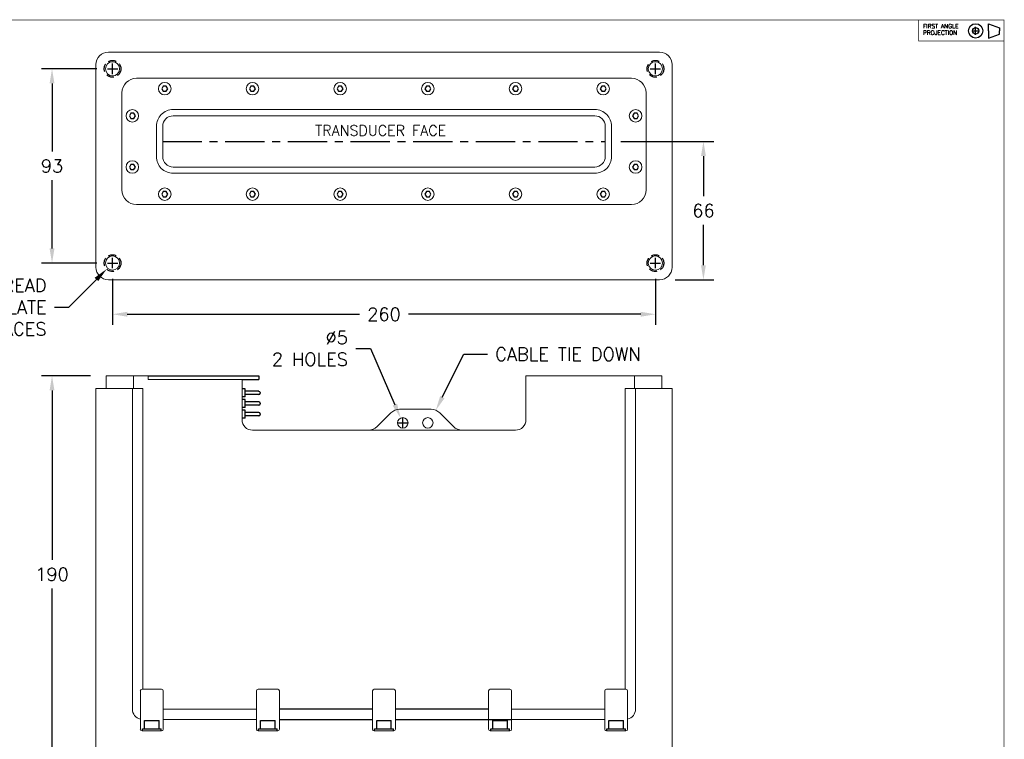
# Model space of a CAD drawing. Header units: millimetres. Extents: x -607 to 232, y -109 to 425.
# Tile 3 of 3: x -240 to 232, y 80 to 425. Entities that reach past the tile are written whole.
import ezdxf
from ezdxf.enums import TextEntityAlignment as Align

# ---------------------------------------------------------------- set-up
doc = ezdxf.new("R2010")
doc.units = ezdxf.units.MM
doc.header["$LTSCALE"] = 15
doc.header["$PDSIZE"] = -1
doc.linetypes.add('CENTER', pattern=[2, 1.25, -0.25, 0.25, -0.25])
doc.linetypes.add('HIDDEN', pattern=[0.375, 0.25, -0.125])
doc.layers.add('dim', color=1, linetype='Continuous')
doc.layers.add('Sheet', color=7, linetype='Continuous')
doc.styles.get("Standard").update_dxf_attribs({"font": 'simplex.shx'})
doc.dimstyles.new('ISO-25', dxfattribs={"dimtxt": 2.5, "dimasz": 2.5, "dimexe": 1.25, "dimexo": 0.625, "dimtad": 1, "dimtxsty": 'Standard', "dimcen": 2.5, "dimadec": 0, "dimazin": 0, "dimtfac": 1, "dimtmove": 0, "dimatfit": 3, "dimfxl": 0, "dimarcsym": 0})

# ---------------------------------------------------------------- blocks, each defined once
blk = doc.blocks.new('*D3')
at = {"layer": 'Defpoints', "color": 0}
for p in [(-224.16, 254.47), (-198.16, 254.47), (-200.16, 64.47)]:
    blk.add_point(p, dxfattribs=at)
at = {"layer": 'dim', "color": 0, "lineweight": -2}
for p, q in [((-205.66, 254.47), (-229.16, 254.47)), ((-224.16, 247.47), (-224.16, 166.34)), ((-224.16, 71.47), (-224.16, 152.59)), ((-207.66, 64.47), (-229.16, 64.47))]:
    blk.add_line(p, q, dxfattribs=at)
at = {"layer": 'dim', "color": 0}
for points in [[(-225.33, 247.47), (-222.99, 247.47), (-224.16, 254.47)], [(-225.33, 71.47), (-222.99, 71.47), (-224.16, 64.47)]]:
    blk.add_solid(points, dxfattribs=at)
at = {"layer": 'dim', "color": 0, "insert": (-224.16, 159.47), "char_height": 6.25, "attachment_point": 5}
blk.add_mtext('190', dxfattribs=at)
blk = doc.blocks.new('*D4')
at = {"layer": 'Defpoints', "color": 0}
for p in [(-195.16, 401.47), (-224.16, 308.47), (-195.16, 308.47)]:
    blk.add_point(p, dxfattribs=at)
at = {"layer": 'dim', "color": 0, "lineweight": -2}
for p, q in [((-202.66, 401.47), (-229.16, 401.47)), ((-224.16, 394.47), (-224.16, 361.84)), ((-224.16, 315.47), (-224.16, 348.09)), ((-202.66, 308.47), (-229.16, 308.47))]:
    blk.add_line(p, q, dxfattribs=at)
at = {"layer": 'dim', "color": 0}
for points in [[(-225.33, 394.47), (-222.99, 394.47), (-224.16, 401.47)], [(-225.33, 315.47), (-222.99, 315.47), (-224.16, 308.47)]]:
    blk.add_solid(points, dxfattribs=at)
at = {"layer": 'dim', "color": 0, "insert": (-224.16, 354.97), "char_height": 6.25, "attachment_point": 5}
blk.add_mtext('93', dxfattribs=at)
blk = doc.blocks.new('*D5')
at = {"layer": 'Defpoints', "color": 0}
for p in [(-195.16, 308.47), (64.84, 308.47), (-195.16, 283.97)]:
    blk.add_point(p, dxfattribs=at)
at = {"layer": 'dim', "color": 0, "lineweight": -2}
for p, q in [((-195.16, 300.97), (-195.16, 278.97)), ((64.84, 300.97), (64.84, 278.97)), ((-188.16, 283.97), (-76.95, 283.97)), ((57.84, 283.97), (-53.37, 283.97))]:
    blk.add_line(p, q, dxfattribs=at)
at = {"layer": 'dim', "color": 0}
for points in [[(-188.16, 285.14), (-188.16, 282.8), (-195.16, 283.97)], [(57.84, 285.14), (57.84, 282.8), (64.84, 283.97)]]:
    blk.add_solid(points, dxfattribs=at)
at = {"layer": 'dim', "color": 0, "insert": (-65.16, 283.97), "char_height": 6.25, "attachment_point": 5}
blk.add_mtext('260', dxfattribs=at)
blk = doc.blocks.new('*D6')
at = {"layer": 'Defpoints', "color": 0}
for p in [(40.84, 366.72), (87.84, 366.72), (66.84, 300.47)]:
    blk.add_point(p, dxfattribs=at)
at = {"layer": 'dim', "color": 0, "lineweight": -2}
for p, q in [((48.34, 366.72), (92.84, 366.72)), ((87.84, 359.72), (87.84, 340.47)), ((87.84, 307.47), (87.84, 326.72)), ((74.34, 300.47), (92.84, 300.47))]:
    blk.add_line(p, q, dxfattribs=at)
at = {"layer": 'dim', "color": 0}
for points in [[(86.67, 359.72), (89.01, 359.72), (87.84, 366.72)], [(86.67, 307.47), (89.01, 307.47), (87.84, 300.47)]]:
    blk.add_solid(points, dxfattribs=at)
at = {"layer": 'dim', "color": 0, "insert": (87.84, 333.59), "char_height": 6.25, "attachment_point": 5}
blk.add_mtext('66', dxfattribs=at)
blk = doc.blocks.new('*D7')
at = {"layer": 'Defpoints', "color": 0}
for p in [(-57.16, 234.26), (-55.16, 229.67)]:
    blk.add_point(p, dxfattribs=at)
at = {"layer": 'dim', "color": 0, "lineweight": -2}
for p, q in [((-78.68, 267.6), (-71.68, 267.6)), ((-71.68, 267.6), (-59.95, 240.68)), ((-58.66, 231.97), (-53.66, 231.97)), ((-56.16, 229.47), (-56.16, 234.47))]:
    blk.add_line(p, q, dxfattribs=at)
at = {"layer": 'dim', "color": 0}
blk.add_solid([(-58.88, 241.14), (-61.02, 240.21), (-57.16, 234.26)], dxfattribs=at)
at = {"layer": 'dim', "color": 0, "insert": (-82.43, 267.6), "char_height": 6.25, "attachment_point": 6}
blk.add_mtext('∅5\\P2 HOLES', dxfattribs=at)
blk = doc.blocks.new('*D12')
at = {"layer": 'Defpoints', "color": 0}
for p in [(-192.35, 311.31), (-197.97, 305.62)]:
    blk.add_point(p, dxfattribs=at)
at = {"layer": 'dim', "color": 0, "lineweight": -2}
for p, q in [((-197.66, 308.47), (-192.66, 308.47)), ((-195.16, 305.97), (-195.16, 310.97)), ((-216.03, 287.36), (-202.89, 300.64)), ((-223.03, 287.36), (-216.03, 287.36))]:
    blk.add_line(p, q, dxfattribs=at)
at = {"layer": 'dim', "color": 0}
blk.add_solid([(-203.72, 301.46), (-202.06, 299.82), (-197.97, 305.62)], dxfattribs=at)
at = {"layer": 'dim', "color": 0, "insert": (-226.78, 287.36), "char_height": 6.25, "attachment_point": 6}
blk.add_mtext('M8 THREAD\\PIN TITANIUM FACEPLATE\\P4 PLACES', dxfattribs=at)
blk = doc.blocks.new('mDsheet_Cont')
at = {"layer": 'Sheet', "const_width": 0.305}
blk.add_lwpolyline([(-1104.9, -12.7), (-266.7, -12.7), (-266.7, 520.7), (-1104.9, 520.7)], close=True, dxfattribs=at)
at = {"layer": 'Sheet'}
for height, p in [(3.05, (-309.57, 8.89)), (5.08, (-311.15, -3.05)), (5.08, (-275.59, -3.05)), (2.54, (-337.82, -10.16)), (2.54, (-313.69, -10.16)), (2.54, (-285.75, -10.16)), (2.54, (-275.59, -10.16))]:
    blk.add_attdef('1_TITLEBLOCK', text='', height=height, dxfattribs=at).set_placement(p, align=Align.MIDDLE)
blk = doc.blocks.new('m1stProjection')
for p, q in [((12.84, 1.25), (12.84, 3.15)), ((15.89, 3.91), (18.55, 2.96)), ((15.89, 2.2), (15.89, 3.91)), ((18.55, 2.96), (18.55, 2.2)), ((11.89, 2.2), (13.79, 2.2)), ((15.89, 2.2), (15.89, 0.48)), ((15.89, 0.48), (18.55, 1.44)), ((18.55, 1.44), (18.55, 2.2))]:
    blk.add_line(p, q)
at = {"const_width": 0.152}
blk.add_lwpolyline([(19.63, 4.8), (-0.81, 4.8), (-0.81, -0.2), (19.63, -0.2)], close=True, dxfattribs=at)
for radius in [1.71, 0.762]:
    blk.add_circle((12.84, 2.2), radius)
for s, p in [('FIRST ANGLE', (0.23, 2.82)), ('PROJECTION', (0.23, 1.25))]:
    blk.add_text(s, height=1.016).set_placement(p)

msp = doc.modelspace()

# ---------------------------------------------------------------- linework, layer by layer
at = {"linetype": 'Continuous', "lineweight": 15}
for p, q in [((-197.16, 409.47), (-65.16, 409.47)), ((-65.16, 409.47), (66.84, 409.47)), ((-203.16, 306.47), (-203.16, 403.47)), ((72.84, 403.47), (72.84, 306.47)), ((-65.16, 396.97), (-183.66, 396.97)), ((53.34, 396.97), (-65.16, 396.97)), ((-190.66, 389.97), (-190.66, 343.47)), ((60.34, 343.47), (60.34, 389.97)), ((-183.66, 336.47), (-65.16, 336.47)), ((-65.16, 336.47), (53.34, 336.47)), ((-65.16, 300.47), (-197.16, 300.47)), ((66.84, 300.47), (-65.16, 300.47))]:
    msp.add_line(p, q, dxfattribs=at)
for p, q in [((-170.88, 393.22), (-171.6, 391.97)), ((-171.6, 391.97), (-170.88, 390.72)), ((-169.44, 393.22), (-170.88, 393.22)), ((-168.72, 391.97), (-169.44, 393.22)), ((-169.44, 390.72), (-168.72, 391.97)), ((-128.88, 393.22), (-129.6, 391.97)), ((-129.6, 391.97), (-128.88, 390.72)), ((-127.44, 393.22), (-128.88, 393.22)), ((-126.72, 391.97), (-127.44, 393.22)), ((-127.44, 390.72), (-126.72, 391.97)), ((-86.88, 393.22), (-87.6, 391.97)), ((-87.6, 391.97), (-86.88, 390.72)), ((-85.44, 393.22), (-86.88, 393.22)), ((-84.72, 391.97), (-85.44, 393.22)), ((-85.44, 390.72), (-84.72, 391.97)), ((-44.88, 393.22), (-45.6, 391.97)), ((-45.6, 391.97), (-44.88, 390.72)), ((-43.44, 393.22), (-44.88, 393.22)), ((-42.72, 391.97), (-43.44, 393.22)), ((-43.44, 390.72), (-42.72, 391.97)), ((-2.88, 393.22), (-3.6, 391.97)), ((-3.6, 391.97), (-2.88, 390.72)), ((-1.44, 393.22), (-2.88, 393.22)), ((-0.72, 391.97), (-1.44, 393.22)), ((-1.44, 390.72), (-0.72, 391.97)), ((39.12, 393.22), (38.4, 391.97)), ((38.4, 391.97), (39.12, 390.72)), ((40.56, 393.22), (39.12, 393.22)), ((41.28, 391.97), (40.56, 393.22)), ((40.56, 390.72), (41.28, 391.97)), ((-170.88, 390.72), (-169.44, 390.72)), ((-128.88, 390.72), (-127.44, 390.72)), ((-86.88, 390.72), (-85.44, 390.72)), ((-44.88, 390.72), (-43.44, 390.72)), ((-2.88, 390.72), (-1.44, 390.72)), ((39.12, 390.72), (40.56, 390.72)), ((-186.38, 380.22), (-187.1, 378.97)), ((-187.1, 378.97), (-186.38, 377.72)), ((-184.94, 380.22), (-186.38, 380.22)), ((-186.38, 377.72), (-184.94, 377.72)), ((-184.22, 378.97), (-184.94, 380.22)), ((-184.94, 377.72), (-184.22, 378.97)), ((54.62, 380.22), (53.9, 378.97)), ((53.9, 378.97), (54.62, 377.72)), ((56.06, 380.22), (54.62, 380.22)), ((54.62, 377.72), (56.06, 377.72)), ((56.78, 378.97), (56.06, 380.22)), ((56.06, 377.72), (56.78, 378.97)), ((-186.38, 355.72), (-187.1, 354.47)), ((-187.1, 354.47), (-186.38, 353.22)), ((-184.94, 355.72), (-186.38, 355.72)), ((-184.22, 354.47), (-184.94, 355.72)), ((-184.94, 353.22), (-184.22, 354.47)), ((54.62, 355.72), (53.9, 354.47)), ((53.9, 354.47), (54.62, 353.22)), ((56.06, 355.72), (54.62, 355.72)), ((56.78, 354.47), (56.06, 355.72)), ((56.06, 353.22), (56.78, 354.47)), ((-186.38, 353.22), (-184.94, 353.22)), ((54.62, 353.22), (56.06, 353.22)), ((-170.88, 342.72), (-171.6, 341.47)), ((-171.6, 341.47), (-170.88, 340.22)), ((-169.44, 342.72), (-170.88, 342.72)), ((-170.88, 340.22), (-169.44, 340.22)), ((-168.72, 341.47), (-169.44, 342.72)), ((-169.44, 340.22), (-168.72, 341.47)), ((-128.88, 342.72), (-129.6, 341.47)), ((-129.6, 341.47), (-128.88, 340.22)), ((-127.44, 342.72), (-128.88, 342.72)), ((-128.88, 340.22), (-127.44, 340.22)), ((-126.72, 341.47), (-127.44, 342.72)), ((-127.44, 340.22), (-126.72, 341.47)), ((-86.88, 342.72), (-87.6, 341.47)), ((-87.6, 341.47), (-86.88, 340.22)), ((-85.44, 342.72), (-86.88, 342.72)), ((-86.88, 340.22), (-85.44, 340.22)), ((-84.72, 341.47), (-85.44, 342.72)), ((-85.44, 340.22), (-84.72, 341.47)), ((-44.88, 342.72), (-45.6, 341.47)), ((-45.6, 341.47), (-44.88, 340.22)), ((-43.44, 342.72), (-44.88, 342.72)), ((-44.88, 340.22), (-43.44, 340.22)), ((-42.72, 341.47), (-43.44, 342.72)), ((-43.44, 340.22), (-42.72, 341.47)), ((-2.88, 342.72), (-3.6, 341.47)), ((-3.6, 341.47), (-2.88, 340.22)), ((-1.44, 342.72), (-2.88, 342.72)), ((-2.88, 340.22), (-1.44, 340.22)), ((-0.72, 341.47), (-1.44, 342.72)), ((-1.44, 340.22), (-0.72, 341.47)), ((39.12, 342.72), (38.4, 341.47)), ((38.4, 341.47), (39.12, 340.22)), ((40.56, 342.72), (39.12, 342.72)), ((39.12, 340.22), (40.56, 340.22)), ((41.28, 341.47), (40.56, 342.72)), ((40.56, 340.22), (41.28, 341.47)), ((-178.16, 254.47), (-125.16, 254.47)), ((-133.16, 252.77), (-125.16, 252.77)), ((-125.16, 254.47), (-125.16, 252.77)), ((-70.66, 94.97), (-115.26, 94.97)), ((-15.06, 94.97), (-59.66, 94.97)), ((-115.26, 89.97), (-70.66, 89.97)), ((-59.66, 89.97), (-4.06, 89.97)), ((-180.86, 84.47), (-180.86, 85.47)), ((-180.86, 85.47), (-171.86, 85.47)), ((-179.86, 85.47), (-179.86, 89.47)), ((-179.86, 89.47), (-172.86, 89.47)), ((-172.86, 85.47), (-172.86, 89.47)), ((-171.86, 84.47), (-171.86, 85.47)), ((-125.26, 85.47), (-116.26, 85.47)), ((-125.26, 84.47), (-125.26, 85.47)), ((-124.26, 89.47), (-117.26, 89.47)), ((-124.26, 85.47), (-124.26, 89.47)), ((-117.26, 85.47), (-117.26, 89.47)), ((-116.26, 84.47), (-116.26, 85.47)), ((-69.66, 85.47), (-60.66, 85.47)), ((-69.66, 84.47), (-69.66, 85.47)), ((-68.66, 89.47), (-61.66, 89.47)), ((-68.66, 85.47), (-68.66, 89.47)), ((-61.66, 85.47), (-61.66, 89.47)), ((-60.66, 84.47), (-60.66, 85.47)), ((-14.06, 85.47), (-5.06, 85.47)), ((-14.06, 84.47), (-14.06, 85.47)), ((-13.06, 89.47), (-6.06, 89.47)), ((-13.06, 85.47), (-13.06, 89.47)), ((-6.06, 85.47), (-6.06, 89.47)), ((-5.06, 84.47), (-5.06, 85.47)), ((41.54, 85.47), (50.54, 85.47)), ((41.54, 84.47), (41.54, 85.47)), ((42.54, 89.47), (49.54, 89.47)), ((42.54, 85.47), (42.54, 89.47)), ((49.54, 85.47), (49.54, 89.47)), ((50.54, 84.47), (50.54, 85.47))]:
    msp.add_line(p, q)
at = {"color": 7, "linetype": 'Continuous', "lineweight": 15}
for p, q in [((-198.16, 248.47), (-198.16, 254.47)), ((-198.16, 254.47), (-197.16, 254.47)), ((-195.16, 254.47), (-197.16, 254.47)), ((-185.16, 254.47), (-195.16, 254.47)), ((-185.16, 248.47), (-185.16, 254.47)), ((-185.16, 254.47), (-184.16, 254.47)), ((-184.16, 254.47), (-178.16, 254.47)), ((-178.16, 252.77), (-178.16, 254.47)), ((-135.66, 252.77), (-178.16, 252.77)), ((-135.66, 252.77), (-133.16, 252.77)), ((-133.16, 252.77), (-133.16, 233.47)), ((2.84, 233.47), (2.84, 254.47)), ((2.84, 254.47), (5.34, 254.47)), ((5.34, 254.47), (53.84, 254.47)), ((53.84, 254.47), (54.84, 254.47)), ((54.84, 254.47), (54.84, 248.47)), ((54.84, 254.47), (64.84, 254.47)), ((66.84, 254.47), (64.84, 254.47)), ((66.84, 254.47), (67.84, 254.47)), ((67.84, 254.47), (67.84, 248.47)), ((-203.16, 76.47), (-203.16, 248.47)), ((-197.16, 248.47), (-203.16, 248.47)), ((-203.16, 94.97), (-203.16, 248.47)), ((-197.16, 248.47), (-185.66, 248.47)), ((-185.66, 94.97), (-185.66, 248.47)), ((-183.16, 248.47), (-185.66, 248.47)), ((-183.16, 248.47), (-180.66, 248.47)), ((-180.66, 104.47), (-180.66, 248.47)), ((50.34, 104.47), (50.34, 248.47)), ((50.34, 248.47), (52.84, 248.47)), ((55.34, 248.47), (52.84, 248.47)), ((55.34, 248.47), (55.34, 94.97)), ((55.34, 248.47), (66.84, 248.47)), ((72.84, 248.47), (66.84, 248.47)), ((72.84, 248.47), (72.84, 76.47)), ((72.84, 248.47), (72.84, 94.97)), ((-61.92, 236.71), (-68.4, 230.22)), ((-42.64, 238.47), (-57.67, 238.47)), ((-31.92, 230.22), (-38.4, 236.71)), ((-128.16, 228.47), (-65.16, 228.47)), ((-65.16, 228.47), (-2.16, 228.47)), ((-181.05, 104.47), (-180.66, 104.47)), ((-180.66, 104.47), (-171.67, 104.47)), ((-125.45, 104.47), (-125.06, 104.47)), ((-125.06, 104.47), (-116.07, 104.47)), ((-69.85, 104.47), (-69.46, 104.47)), ((-69.46, 104.47), (-60.47, 104.47)), ((-14.25, 104.47), (-13.86, 104.47)), ((-13.86, 104.47), (-4.87, 104.47)), ((41.35, 104.47), (50.34, 104.47)), ((50.34, 104.47), (50.73, 104.47)), ((-181.86, 94.97), (-181.86, 103.65)), ((-170.86, 103.65), (-170.86, 94.97)), ((-126.26, 94.97), (-126.26, 103.65)), ((-115.26, 103.65), (-115.26, 94.97)), ((-70.66, 94.97), (-70.66, 103.65)), ((-59.66, 103.65), (-59.66, 94.97)), ((-15.06, 94.97), (-15.06, 103.65)), ((-4.06, 103.65), (-4.06, 94.97)), ((40.54, 94.97), (40.54, 103.65)), ((51.54, 103.65), (51.54, 94.97)), ((-203.16, 89.97), (-203.16, 94.97)), ((-181.86, 92.77), (-181.86, 94.97)), ((-170.86, 94.97), (-126.26, 94.97)), ((-170.86, 94.97), (-170.86, 92.47)), ((-126.26, 92.77), (-126.26, 94.97)), ((-115.26, 94.97), (-115.26, 92.47)), ((-70.66, 92.77), (-70.66, 94.97)), ((-59.66, 94.97), (-59.66, 92.47)), ((-15.06, 92.77), (-15.06, 94.97)), ((-4.06, 94.97), (40.54, 94.97)), ((-4.06, 94.97), (-4.06, 92.47)), ((40.54, 92.47), (40.54, 94.97)), ((51.54, 94.97), (51.54, 92.77)), ((72.84, 94.97), (72.84, 89.97)), ((-203.16, 89.97), (-203.16, 85.28)), ((-181.86, 92.77), (-181.86, 90.11)), ((-181.86, 90.11), (-181.86, 85.28)), ((-170.86, 89.97), (-170.86, 92.47)), ((-170.86, 85.28), (-170.86, 89.97)), ((-126.26, 89.97), (-170.86, 89.97)), ((-126.26, 92.77), (-126.26, 90.11)), ((-126.26, 90.11), (-126.26, 85.28)), ((-115.26, 89.97), (-115.26, 92.47)), ((-115.26, 85.28), (-115.26, 89.97)), ((-70.66, 92.77), (-70.66, 90.11)), ((-70.66, 90.11), (-70.66, 85.28)), ((-59.66, 89.97), (-59.66, 92.47)), ((-59.66, 85.28), (-59.66, 89.97)), ((-15.06, 92.77), (-15.06, 90.11)), ((-15.06, 90.11), (-15.06, 85.28)), ((-4.06, 89.97), (-4.06, 92.47)), ((40.54, 89.97), (-4.06, 89.97)), ((-4.06, 85.28), (-4.06, 89.97)), ((40.54, 92.47), (40.54, 89.97)), ((40.54, 89.97), (40.54, 85.28)), ((51.54, 90.11), (51.54, 92.77)), ((51.54, 85.28), (51.54, 90.11)), ((72.84, 89.97), (72.84, 85.28)), ((-203.16, 85.28), (-203.16, 84.47)), ((72.84, 85.28), (72.84, 84.47)), ((-181.05, 84.47), (-171.67, 84.47)), ((-125.45, 84.47), (-116.07, 84.47)), ((-69.85, 84.47), (-60.47, 84.47)), ((-14.25, 84.47), (-4.87, 84.47)), ((41.35, 84.47), (50.73, 84.47))]:
    msp.add_line(p, q, dxfattribs=at)
at = {"linetype": 'Continuous'}
for p, q in [((-131.58, 248.21), (-133.16, 248.21)), ((-131.58, 244.4), (-131.58, 248.21)), ((-125.11, 247.07), (-131.58, 247.07)), ((-125.11, 245.54), (-131.58, 245.54)), ((-124.47, 246.43), (-124.47, 246.18)), ((-131.58, 244.4), (-133.16, 244.4)), ((-131.58, 243.13), (-133.16, 243.13)), ((-131.58, 239.32), (-131.58, 243.13)), ((-125.11, 241.99), (-131.58, 241.99)), ((-124.47, 241.35), (-124.47, 241.1)), ((-131.58, 239.32), (-133.16, 239.32)), ((-131.58, 238.05), (-133.16, 238.05)), ((-125.11, 240.46), (-131.58, 240.46)), ((-131.58, 234.24), (-131.58, 238.05)), ((-125.11, 236.91), (-131.58, 236.91)), ((-124.47, 236.27), (-124.47, 236.02)), ((-131.58, 234.24), (-133.16, 234.24)), ((-125.11, 235.38), (-131.58, 235.38))]:
    msp.add_line(p, q, dxfattribs=at)
at = {"linetype": 'Continuous', "lineweight": 15}
for points in [[(-65.16, 381.97), (-166.16, 381.97, 0.414214), (-174.16, 373.97), (-174.16, 359.47, 0.414214), (-166.16, 351.47), (-65.16, 351.47)], [(-65.16, 378.97), (-166.16, 378.97, 0.414214), (-171.16, 373.97), (-171.16, 359.47, 0.414214), (-166.16, 354.47), (-65.16, 354.47)], [(-65.16, 351.47), (35.84, 351.47, 0.414214), (43.84, 359.47), (43.84, 373.97, 0.414214), (35.84, 381.97), (-65.16, 381.97)], [(-65.16, 354.47), (35.84, 354.47, 0.414214), (40.84, 359.47), (40.84, 373.97, 0.414214), (35.84, 378.97), (-65.16, 378.97)]]:
    msp.add_lwpolyline(points, format="xyb", dxfattribs=at)
at = {"linetype": 'HIDDEN'}
for centre in [(-195.16, 401.47), (64.84, 401.47), (-195.16, 308.47), (64.84, 308.47)]:
    msp.add_circle(centre, 4, dxfattribs=at)
at = {"linetype": 'Continuous', "lineweight": 15}
for centre, radius in [((-195.16, 401.47), 3.4), ((64.84, 401.47), 3.4), ((-170.16, 391.97), 3), ((-128.16, 391.97), 3), ((-86.16, 391.97), 3), ((-44.16, 391.97), 3), ((-2.16, 391.97), 3), ((39.84, 391.97), 3), ((-185.66, 378.97), 3), ((55.34, 378.97), 3), ((-185.66, 354.47), 3), ((55.34, 354.47), 3), ((-170.16, 341.47), 3), ((-128.16, 341.47), 3), ((-86.16, 341.47), 3), ((-44.16, 341.47), 3), ((-2.16, 341.47), 3), ((39.84, 341.47), 3), ((-195.16, 308.47), 3.4), ((64.84, 308.47), 3.4)]:
    msp.add_circle(centre, radius, dxfattribs=at)
at = {"color": 7, "linetype": 'Continuous', "lineweight": 15}
for centre in [(-56.16, 231.97), (-44.16, 231.97)]:
    msp.add_circle(centre, 2.5, dxfattribs=at)
at = {"linetype": 'Continuous', "lineweight": 15}
for centre, radius, start, end in [((-197.16, 403.47), 6, 90, 180), ((66.84, 403.47), 6, 0, 90), ((-183.66, 389.97), 7, 90, 180), ((53.34, 389.97), 7, 0, 90), ((-183.66, 343.47), 7, 180, 270), ((53.34, 343.47), 7, 270, 0), ((-197.16, 306.47), 6, 180, 270), ((66.84, 306.47), 6, 270, 0)]:
    msp.add_arc(centre, radius, start, end, dxfattribs=at)
at = {"linetype": 'Continuous'}
for centre, start, end in [((-125.11, 246.43), 0, 90), ((-125.11, 246.18), 270, 0), ((-125.11, 241.35), 0, 90), ((-125.11, 241.1), 270, 0), ((-125.11, 236.27), 0, 90), ((-125.11, 236.02), 270, 0)]:
    msp.add_arc(centre, 0.635, start, end, dxfattribs=at)
at = {"color": 7, "linetype": 'Continuous', "lineweight": 15}
for centre, radius, start, end in [((-57.67, 232.47), 6, 90, 135), ((-42.64, 232.47), 6, 45, 90), ((-128.16, 233.47), 5, 180, 270), ((-2.16, 233.47), 5, 270, 0), ((-72.64, 234.47), 6, 270, 315), ((-27.67, 234.47), 6, 225, 270), ((-181.05, 103.65), 0.813, 89.9989, 179.8718), ((-171.67, 103.65), 0.813, 0, 90), ((-125.45, 103.65), 0.813, 89.9989, 179.8718), ((-116.07, 103.65), 0.813, 0, 90), ((-69.85, 103.65), 0.813, 89.9989, 179.8718), ((-60.47, 103.65), 0.813, 0, 90), ((-14.25, 103.65), 0.813, 89.9989, 179.8718), ((-4.87, 103.65), 0.813, 0, 90), ((41.35, 103.65), 0.813, 90, 180), ((50.73, 103.65), 0.813, 0, 89.9996), ((-180.66, 94.97), 5, 180, 256.1135), ((50.34, 94.97), 5, 283.8865, 0), ((-181.05, 85.28), 0.813, 180, 270), ((-171.67, 85.28), 0.813, 270, 0), ((-125.45, 85.28), 0.813, 180, 270), ((-116.07, 85.28), 0.813, 270, 0), ((-69.85, 85.28), 0.813, 180, 270), ((-60.47, 85.28), 0.813, 270, 0), ((-14.25, 85.28), 0.813, 180, 270), ((-4.87, 85.28), 0.813, 270, 0), ((41.35, 85.28), 0.813, 180, 270), ((50.73, 85.28), 0.813, 270, 0)]:
    msp.add_arc(centre, radius, start, end, dxfattribs=at)
at = {"layer": 'dim'}
for p, q in [((-197.66, 401.47), (-192.66, 401.47)), ((-195.16, 398.97), (-195.16, 403.97)), ((62.34, 401.47), (67.34, 401.47)), ((64.84, 398.97), (64.84, 403.97)), ((-197.66, 308.47), (-192.66, 308.47)), ((-195.16, 305.97), (-195.16, 310.97)), ((62.34, 308.47), (67.34, 308.47)), ((64.84, 305.97), (64.84, 310.97)), ((-37.22, 244.27), (-26.95, 264.86)), ((-26.95, 264.86), (-15.65, 264.86))]:
    msp.add_line(p, q, dxfattribs=at)
at = {"layer": 'dim', "linetype": 'CENTER'}
msp.add_line((-171.16, 366.72), (40.84, 366.72), dxfattribs=at)
at = {"layer": 'dim'}
msp.add_solid([(-36.17, 243.75), (-38.26, 244.79), (-40.34, 238.01)], dxfattribs=at)

# ---------------------------------------------------------------- block references
at = {"xscale": 2, "yscale": 2, "zscale": 2}
msp.add_blockref('m1stProjection', (192.54, 415.25), dxfattribs=at)
at = {"layer": 'dim'}
msp.add_blockref('mDsheet_Cont', (498.49, -95.86), dxfattribs=at)

# ---------------------------------------------------------------- texts
msp.add_text('TRANSDUCER FACE', height=5, dxfattribs=at).set_placement((-98.16, 369.47))
at = {"layer": 'dim', "insert": (-11.9, 267.98), "char_height": 6.25, "attachment_point": 1}
msp.add_mtext('CABLE TIE DOWN', dxfattribs=at)

# ---------------------------------------------------------------- dimensions: what is measured, and where the dimension line sits
at = {"layer": 'dim'}
for base, p1, p2, override, picture, middle in [((-224.16, 308.47), (-195.16, 401.47), (-195.16, 308.47), {"dimscale": 2.5, "dimasz": 2.8, "dimexe": 2, "dimexo": 3, "dimgap": 1.5, "dimtad": 0, "dimtih": 1, "dimtoh": 1, "dimdec": 0, "dimzin": 0, "dimcen": 1, "dimtzin": 0}, '*D4', (-224.16, 354.97)), ((87.84, 366.72), (66.84, 300.47), (40.84, 366.72), {"dimscale": 2.5, "dimasz": 2.8, "dimexe": 2, "dimexo": 3, "dimgap": 1.5, "dimtad": 0, "dimtih": 1, "dimtoh": 1, "dimdec": 0, "dimzin": 0, "dimcen": 1, "dimtzin": 0}, '*D6', (87.84, 333.59)), ((-224.16, 254.47), (-200.16, 64.47), (-198.16, 254.47), {"dimscale": 2.5, "dimasz": 2.8, "dimexe": 2, "dimexo": 3, "dimgap": 1.5, "dimtad": 0, "dimtih": 1, "dimtoh": 1, "dimdec": 0, "dimzin": 0, "dimcen": 3, "dimtzin": 0}, '*D3', (-224.16, 159.47))]:
    dim = msp.add_linear_dim(base=base, p1=p1, p2=p2, angle=90, dimstyle='ISO-25', override=override, dxfattribs=at)
    dim.commit()
    dim.dimension.update_dxf_attribs({"geometry": picture, "text_midpoint": middle})
for p1, p2, text, override, picture, middle in [((-192.35, 311.31), (-197.97, 305.62), 'M8 THREAD\\PIN TITANIUM FACEPLATE\\P4 PLACES', {"dimscale": 2.5, "dimasz": 2.8, "dimexe": 2, "dimexo": 3, "dimgap": 1.5, "dimtad": 0, "dimtih": 1, "dimtoh": 1, "dimdec": 1, "dimzin": 0, "dimcen": 1, "dimtofl": 0, "dimtzin": 0}, '*D12', (-283.48, 287.36)), ((-55.16, 229.67), (-57.16, 234.26), '<>\\P2 HOLES', {"dimscale": 2.5, "dimasz": 2.8, "dimexe": 2, "dimexo": 3, "dimgap": 1.5, "dimtad": 0, "dimtih": 1, "dimtoh": 1, "dimdec": 0, "dimzin": 0, "dimcen": 1, "dimtofl": 0, "dimtzin": 0}, '*D7', (-102.23, 267.6))]:
    dim = msp.add_diameter_dim_2p(p1=p1, p2=p2, text=text, dimstyle='ISO-25', override=override, dxfattribs=at)
    dim.commit()
    dim.dimension.update_dxf_attribs({"geometry": picture, "text_midpoint": middle, "dimtype": 163})
dim = msp.add_linear_dim(base=(-195.16, 283.97), p1=(64.84, 308.47), p2=(-195.16, 308.47), dimstyle='ISO-25', override={"dimscale": 2.5, "dimasz": 2.8, "dimexe": 2, "dimexo": 3, "dimgap": 1.5, "dimtad": 0, "dimtih": 1, "dimtoh": 1, "dimdec": 0, "dimzin": 0, "dimcen": 1, "dimtzin": 0}, dxfattribs=at)
dim.commit()
dim.dimension.update_dxf_attribs({"geometry": '*D5', "text_midpoint": (-65.16, 283.97)})

doc.saveas('drawing.dxf')
